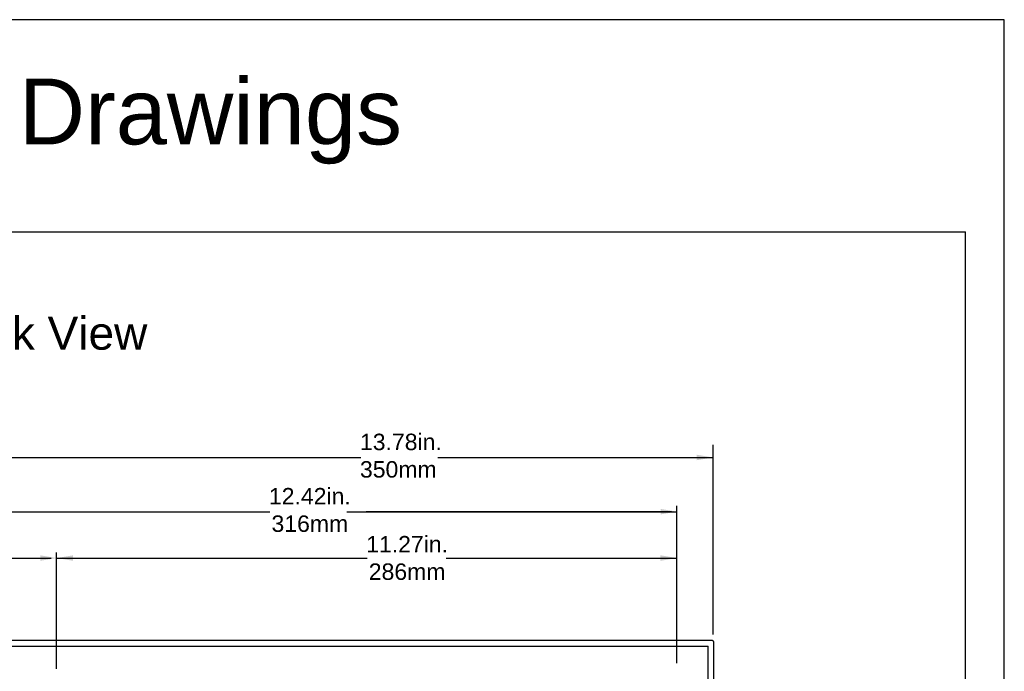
# Model space of a CAD drawing. Extents: x 126 to 180.2, y -64.4 to 9.5.
# Tile 26 of 26: x 162.3 to 180.2, y -2.3 to 9.5. Entities that reach past the tile are written whole.
import ezdxf

# ---------------------------------------------------------------- set-up
doc = ezdxf.new("R2010")
doc.units = 0
doc.header["$LTSCALE"] = 1.87
doc.header["$MEASUREMENT"] = 0
doc.layers.get('0').update_dxf_attribs({"linetype": 'CONTINUOUS'})
doc.layers.add('dim', color=5, linetype='CONTINUOUS')
doc.layers.add('prod', color=6, linetype='CONTINUOUS')
doc.styles.add('Arial', font='ARIAL.TTF', dxfattribs={"height": 0.3})

msp = doc.modelspace()

# ---------------------------------------------------------------- linework, layer by layer
at = {"linetype": 'Continuous'}
for p, q in [((153.874, 5.669), (179.543, 5.669)), ((179.543, -16.491), (179.543, 5.669)), ((162.983, -0.277), (163.283, -0.277))]:
    msp.add_line(p, q, dxfattribs=at)
at = {"color": 7, "linetype": 'Continuous'}
for p, q in [((174.925, -1.781), (161.205, -1.781)), ((161.275, -1.881), (174.855, -1.881)), ((174.855, -12.681), (174.855, -1.881)), ((174.955, -12.751), (174.955, -1.811))]:
    msp.add_line(p, q, dxfattribs=at)
msp.add_lwpolyline([(174.955, -1.811), (174.954, -1.805), (174.953, -1.8), (174.95, -1.794), (174.946, -1.79), (174.942, -1.786), (174.936, -1.783), (174.931, -1.782), (174.925, -1.781)], dxfattribs=at)
at = {"layer": 'dim'}
for p, q in [((174.945, -1.669), (174.945, 1.789)), ((161.265, 1.556), (168.522, 1.556)), ((169.927, 1.556), (174.945, 1.556)), ((161.925, 0.568), (166.867, 0.568)), ((168.272, 0.568), (174.285, 0.568)), ((174.185, 0.568), (168.62, 0.568)), ((174.285, -2.195), (174.285, 0.672))]:
    msp.add_line(p, q, dxfattribs=at)
at = {"layer": 'dim', "linetype": 'Continuous'}
for p, q in [((162.983, -2.297), (162.983, -0.177)), ((161.948, -0.277), (162.883, -0.277)), ((163.083, -0.277), (168.638, -0.277)), ((170.081, -0.277), (174.285, -0.277))]:
    msp.add_line(p, q, dxfattribs=at)
at = {"layer": 'dim'}
for points in [[(174.645, 1.606), (174.645, 1.506), (174.945, 1.556)], [(173.985, 0.618), (173.985, 0.518), (174.285, 0.568)]]:
    msp.add_solid(points, dxfattribs=at)
at = {"layer": 'dim', "linetype": 'Continuous'}
for points in [[(162.683, -0.227), (162.683, -0.327), (162.983, -0.277)], [(163.283, -0.227), (163.283, -0.327), (162.983, -0.277)], [(173.984, -0.227), (173.984, -0.327), (174.284, -0.277)]]:
    msp.add_solid(points, dxfattribs=at)
at = {"layer": 'prod', "flags": 128}
msp.add_lwpolyline([(125.956, -64.355), (180.249, -64.355), (180.249, 9.533), (125.956, 9.533)], close=True, dxfattribs=at)

# ---------------------------------------------------------------- texts
at = {"layer": 'dim', "attachment_point": 1}
for s, insert, char_height in [('{\\fArial|b0|i0|c0|p34;HPC HPX 10"  2D Dimensional Drawings }', (138.685, 8.461), 1.2), ('{\\fArial|b0|i0|c0|p34;HPC HPX 10"  Back View}', (155.068, 4.12), 0.6)]:
    msp.add_mtext(s, dxfattribs=dict(at, insert=insert, char_height=char_height))
at = {"layer": 'dim', "insert": (168.509, 1.989), "char_height": 0.3, "width": 3.3958, "attachment_point": 1}
msp.add_mtext('{\\fArial|b0|i0|c0|p34;13.78in.\\P350mm}', dxfattribs=at)
at = {"layer": 'dim', "linetype": 'Continuous', "char_height": 0.3, "attachment_point": 5, "style": 'Arial'}
for s, insert in [('12.42in.\\P316mm', (167.596, 0.598)), ('11.27in.\\P286mm', (169.368, -0.277))]:
    msp.add_mtext(s, dxfattribs=dict(at, insert=insert))

doc.saveas('drawing.dxf')
